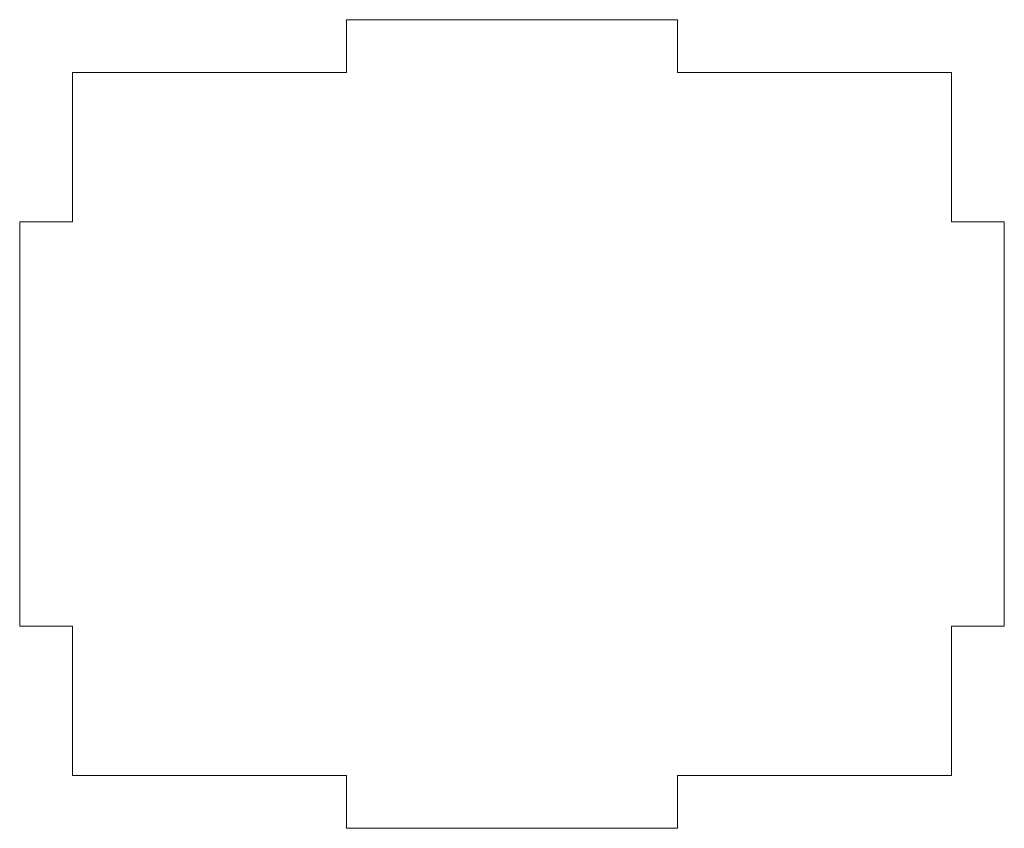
# Model space of a CAD drawing. Header units: millimetres. Extents: x -56 to 56, y -46 to 46.
import ezdxf

# ---------------------------------------------------------------- set-up
doc = ezdxf.new("R2010")
doc.units = ezdxf.units.MM

msp = doc.modelspace()

# ---------------------------------------------------------------- linework, layer by layer
at = {"color": 7, "linetype": 'Continuous', "lineweight": 15}
for p, q in [((18.84, 46), (-18.84, 46)), ((-18.84, 46), (-18.84, 40)), ((18.84, 40), (18.84, 46)), ((-18.84, 40), (-50, 40)), ((-50, 40), (-50, 23.02)), ((50, 40), (18.84, 40)), ((50, 23.02), (50, 40)), ((-50, 23.02), (-56, 23.02)), ((-56, 23.02), (-56, -23.02)), ((56, 23.02), (50, 23.02)), ((56, -23.02), (56, 23.02)), ((-56, -23.02), (-50, -23.02)), ((-50, -23.02), (-50, -40)), ((50, -40), (50, -23.02)), ((50, -23.02), (56, -23.02)), ((-50, -40), (-18.84, -40)), ((-18.84, -40), (-18.84, -46)), ((18.84, -46), (18.84, -40)), ((18.84, -40), (50, -40)), ((-18.84, -46), (18.84, -46))]:
    msp.add_line(p, q, dxfattribs=at)

doc.saveas('drawing.dxf')
